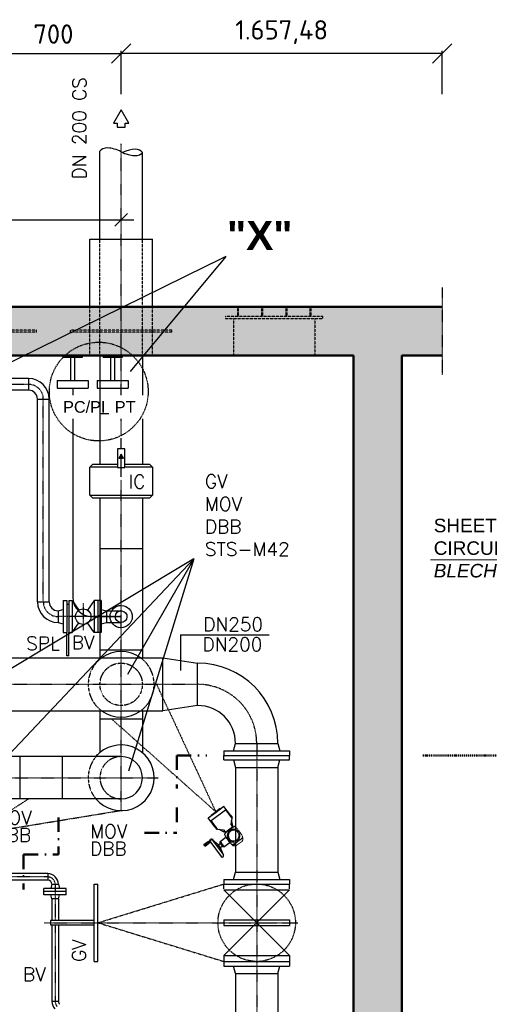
# Model space of a CAD drawing. Header units: millimetres. Extents: x -197187 to 241957296, y -45270 to 70505.
# Tile 58 of 116: x 13492 to 15917, y 10798 to 15887. Entities that reach past the tile are written whole.
import ezdxf
from ezdxf.enums import TextEntityAlignment as Align

# ---------------------------------------------------------------- set-up
doc = ezdxf.new("R2010")
doc.units = ezdxf.units.MM
doc.header["$LTSCALE"] = 0.5
for name, pattern in [('DASHDOT', [1, 0.5, -0.25, 0, -0.25]), ('HIDDEN', [0.375, 0.25, -0.125]), ('STRICHPUNKT', [25.4, 12.7, -6.35, 0, -6.35])]:
    doc.linetypes.add(name, pattern=pattern)
for name, color, linetype in [('17', 7, 'Continuous'), ('21', 7, 'Continuous'), ('41', 7, 'Continuous'), ('8', 7, 'Continuous'), ('BEMAßUNG', 7, 'Continuous'), ('Beschriftung', 7, 'Continuous'), ('P-MU025ENTLÜ', 7, 'Continuous'), ('P-MU050ENTL', 7, 'Continuous'), ('P-MU150AUSL', 7, 'Continuous'), ('P-MU150EINL', 7, 'Continuous'), ('P-MU200AUSL', 7, 'Continuous'), ('P-MU200EINL', 7, 'Continuous'), ('P-MU250AUSL1', 7, 'Continuous'), ('P-MU250EINL', 7, 'Continuous'), ('P-MU300AUSL', 7, 'Continuous')]:
    doc.layers.add(name, color=color, linetype=linetype)
doc.layers.add('P-MGDMD', color=7, linetype='Continuous', lineweight=18)
doc.styles.add('LBB3.5M1000', font='isocp.shx', dxfattribs={"height": 3.5})
doc.styles.add('ROMANS', font='ROMANS', dxfattribs={"height": 0.2})
doc.styles.get("Standard").update_dxf_attribs({"font": 'isocpeur.ttf'})
doc.dimstyles.new('DIN', dxfattribs={"dimtxt": 2.5, "dimasz": 2.5, "dimexe": 1.25, "dimexo": 0.625, "dimtad": 1, "dimtih": 1, "dimdec": 4, "dimdsep": 46, "dimlunit": 6, "dimtxsty": 'Standard', "dimcen": 2.5, "dimadec": 0, "dimazin": 0, "dimtfac": 1, "dimtdec": 4, "dimtmove": 0, "dimatfit": 3, "dimfxl": 0, "dimtvp": 1, "dimtolj": 1, "dimtzin": 0, "dimarcsym": 0})

# ---------------------------------------------------------------- blocks, each defined once
blk = doc.blocks.new('_Oblique')
at = {"color": 0, "linetype": 'ByBlock', "lineweight": -2}
blk.add_line((-0.5, -0.5), (0.5, 0.5), dxfattribs=at)
blk = doc.blocks.new('*D11')
at = {"layer": 'BEMAßUNG', "color": 0, "lineweight": -2, "transparency": 16777216}
for p, q in [((14015.5, 15502), (14015.5, 15724.9)), ((15673, 15502), (15673, 15724.9)), ((15673, 15712.4), (14015.5, 15712.4))]:
    blk.add_line(p, q, dxfattribs=at)
at = {"layer": 'DEFPOINTS', "color": 0, "transparency": 16777216}
for p in [(14015.5, 15712.4), (14015.5, 14402), (15673, 14402)]:
    blk.add_point(p, dxfattribs=at)
at = {"layer": 'BEMAßUNG', "color": 0, "lineweight": -2, "transparency": 16777216, "xscale": 100, "yscale": 100, "zscale": 100, "rotation": 180}
blk.add_blockref('_Oblique', (14015.5, 15712.4), dxfattribs=at)
at = {"layer": 'BEMAßUNG', "color": 0, "lineweight": -2, "transparency": 16777216, "xscale": 100, "yscale": 100, "zscale": 100}
blk.add_blockref('_Oblique', (15673, 15712.4), dxfattribs=at)
at = {"layer": 'BEMAßUNG', "color": 0, "transparency": 16777216, "insert": (14844.3, 15822.4), "char_height": 100, "attachment_point": 5}
blk.add_mtext('\\A1;1.657,48', dxfattribs=at)
blk = doc.blocks.new('*D12')
at = {"layer": 'BEMAßUNG', "color": 0, "lineweight": -2, "transparency": 16777216}
for p, q in [((13315.5, 15502), (13315.5, 15724.9)), ((14015.5, 15502), (14015.5, 15724.9)), ((13315.5, 15712.4), (14015.5, 15712.4))]:
    blk.add_line(p, q, dxfattribs=at)
at = {"layer": 'DEFPOINTS', "color": 0, "transparency": 16777216}
for p in [(14015.5, 15712.4), (13315.5, 14402), (14015.5, 14402)]:
    blk.add_point(p, dxfattribs=at)
at = {"layer": 'BEMAßUNG', "color": 0, "lineweight": -2, "transparency": 16777216, "xscale": 100, "yscale": 100, "zscale": 100, "rotation": 180}
blk.add_blockref('_Oblique', (13315.5, 15712.4), dxfattribs=at)
at = {"layer": 'BEMAßUNG', "color": 0, "lineweight": -2, "transparency": 16777216, "xscale": 100, "yscale": 100, "zscale": 100}
blk.add_blockref('_Oblique', (14015.5, 15712.4), dxfattribs=at)
at = {"layer": 'BEMAßUNG', "color": 0, "transparency": 16777216, "insert": (13665.5, 15812.4), "char_height": 100, "attachment_point": 5}
blk.add_mtext('\\A1;700', dxfattribs=at)

msp = doc.modelspace()

# ---------------------------------------------------------------- hatches: boundary and pattern name
h = msp.add_hatch(color=256)
h.dxf.hatch_style = 1
h.paths.add_polyline_path([(14015.549, 13640.779), (14003.952, 13620.693), (14027.146, 13620.693)])

# ---------------------------------------------------------------- linework, layer by layer
for p, q in [((14015.549, 13668.981), (14015.549, 13723.306)), ((14015.549, 13525.018), (14015.549, 13620.693)), ((14581.997, 11766.829), (14579.919, 11775.491)), ((14579.919, 11775.491), (14588.947, 11763.322)), ((14587.358, 11759.604), (14582.607, 11727.538)), ((14588.947, 11763.322), (14586.143, 11761.241)), ((14507.069, 11711.238), (14499.383, 11715.739)), ((14499.383, 11715.739), (14508.411, 11703.57)), ((14508.411, 11703.57), (14511.215, 11705.65)), ((14512.43, 11704.013), (14544.496, 11699.262)), ((14582.607, 11727.538), (14593.43, 11712.951)), ((14592.708, 11722.188), (14585.973, 11750.258)), ((14592.708, 11722.188), (14588.753, 11719.254)), ((14546.687, 11688.044), (14521.776, 11702.628)), ((14526.608, 11639.674), (14556.362, 11661.749)), ((14544.496, 11699.262), (14555.319, 11684.675)), ((14546.687, 11688.044), (14550.642, 11690.979)), ((14442.738, 11624.621), (14460.635, 11637.899)), ((14449.377, 11615.672), (14442.738, 11624.621)), ((14449.377, 11615.672), (14467.274, 11628.95)), ((14460.635, 11637.899), (14472.272, 11643.719)), ((14467.274, 11628.95), (14460.635, 11637.899)), ((14467.274, 11628.95), (14476.218, 11638.4)), ((14476.218, 11638.4), (14472.272, 11643.719)), ((14474.245, 11641.06), (14532.669, 11562.313)), ((14484.983, 11649.027), (14543.408, 11570.28)), ((14517.27, 11622.34), (14486.916, 11646.421)), ((14509.216, 11616.365), (14517.27, 11622.34)), ((14527.228, 11608.917), (14517.27, 11622.34)), ((14518.165, 11623.004), (14527.113, 11629.643)), ((14528.123, 11609.581), (14518.165, 11623.004)), ((14518.929, 11620.103), (14519.824, 11620.767)), ((14519.175, 11602.942), (14527.228, 11608.917)), ((14526.031, 11635.777), (14523.793, 11634.117)), ((14523.793, 11634.117), (14540.391, 11611.746)), ((14525.569, 11611.154), (14526.463, 11611.818)), ((14526.608, 11639.674), (14526.031, 11635.777)), ((14526.031, 11635.777), (14542.628, 11613.406)), ((14526.608, 11639.674), (14546.525, 11612.829)), ((14527.228, 11608.917), (14541.475, 11572.886)), ((14528.123, 11609.581), (14537.072, 11616.22)), ((14542.628, 11613.406), (14540.391, 11611.746)), ((14546.525, 11612.829), (14542.628, 11613.406)), ((14546.525, 11612.829), (14576.279, 11634.904)), ((14592.061, 11619.674), (14589.61, 11622.979)), ((14592.061, 11619.674), (14605.999, 11630.015)), ((14592.061, 11619.674), (14605.999, 11617.609))]:
    msp.add_line(p, q)
at = {"linetype": 'STRICHPUNKT', "lineweight": 18, "ltscale": 0.1}
for p, q in [((14490.284, 11652.959), (14443.265, 11618.074)), ((14484.983, 11649.027), (14486.589, 11652.733)), ((14484.983, 11649.027), (14488.996, 11649.489))]:
    msp.add_line(p, q, dxfattribs=at)
for points in [[(13997.447, 13668.981), (13997.447, 13572.405), (14033.651, 13572.405), (14033.651, 13668.981)], [(14015.549, 13640.779), (14003.952, 13620.693), (14027.146, 13620.693)]]:
    msp.add_lwpolyline(points, close=True)
for points in [[(14505.507, 11791.635), (14528.517, 11808.707), (14527.151, 11810.548), (14504.141, 11793.476)], [(14579.919, 11775.491), (14545.775, 11821.511), (14505.507, 11791.635)], [(14499.383, 11715.739), (14465.239, 11761.759), (14505.507, 11791.635)], [(14512.43, 11704.013), (14479.993, 11747.733), (14554.921, 11803.323), (14587.358, 11759.604)], [(14505.507, 11791.635), (14482.496, 11774.563), (14481.13, 11776.404), (14504.141, 11793.476)], [(14591.88, 11715.04), (14553.769, 11686.764)]]:
    msp.add_lwpolyline(points)
for centre, radius, start, end in [((14679.304, 11557.385), 177.694, 115.983586, 137.161973), ((14595.674, 11670.105), 32.95, 71.737441, 288.262559), ((14602.362, 11715.252), 2.074, 47.161976, 115.983586), ((14482.954, 11586.475), 177.694, 46.175081, 47.161976), ((14550.526, 11676.793), 2.074, 137.161973, 205.983587), ((14708.393, 11753.735), 177.694, 205.983587, 227.161974), ((14595.674, 11670.105), 27.733, 68.141549, 291.858451), ((14479.614, 11645.043), 6.685, 36.572784, 216.572784), ((14588.985, 11624.957), 2.074, 227.161974, 295.983588), ((14512.044, 11782.824), 177.694, 295.983588, 301.921028), ((14538.038, 11566.297), 6.685, 216.572784, 36.572784)]:
    msp.add_arc(centre, radius, start, end)
at = {"layer": '17', "linetype": 'DASHDOT', "lineweight": 50, "ltscale": 300}
for p, q in [((14302.909, 12084.756), (14458.434, 12084.756)), ((14302.909, 12084.756), (14302.909, 11913.8)), ((14302.909, 11814.952), (14302.909, 11684.684)), ((13692.567, 11764.519), (13692.567, 11572.545)), ((14136.083, 11684.684), (14302.909, 11684.684)), ((13511.901, 11572.545), (13692.567, 11572.545)), ((13511.901, 11572.545), (13511.901, 11391.319))]:
    msp.add_line(p, q, dxfattribs=at)
at = {"layer": '17', "linetype": 'DASHDOT', "lineweight": 50, "ltscale": 20}
msp.add_line((15573.911, 12084.756), (16087.672, 12084.756), dxfattribs=at)
at = {"layer": '21', "linetype": 'DASHDOT', "ltscale": 10}
msp.add_line((15673.032, 14502.018), (15673.032, 14052.018), dxfattribs=at)
at = {"layer": '21', "linetype": 'Continuous', "lineweight": 50, "ltscale": 10}
for p, q in [((15215.549, 14152.018), (15215.549, 2272.018)), ((15465.549, 14152.018), (15465.549, 7552.018)), ((15673.032, 14152.018), (15465.549, 14152.018))]:
    msp.add_line(p, q, dxfattribs=at)
at = {"layer": '21', "linetype": 'Continuous', "ltscale": 10}
msp.add_line((13765.549, 13982.018), (13765.549, 12902.018), dxfattribs=at)
at = {"layer": '41', "linetype": 'Continuous', "lineweight": 50, "ltscale": 10}
for p, q in [((15673.032, 14402.018), (2565.549, 14402.018)), ((15215.549, 14152.018), (2815.549, 14152.018))]:
    msp.add_line(p, q, dxfattribs=at)
at = {"layer": '41', "linetype": 'Continuous', "ltscale": 10}
for p, q in [((13755.549, 14022.018), (13755.549, 14142.018)), ((13775.549, 14022.018), (13775.549, 14142.018)), ((13962.387, 14022.018), (13962.387, 14142.018)), ((13982.387, 14022.018), (13982.387, 14142.018)), ((13685.549, 14022.018), (13685.549, 13982.018)), ((13685.549, 14022.018), (13845.549, 14022.018)), ((13845.549, 14022.018), (13845.549, 13982.018)), ((13892.387, 14022.018), (13892.387, 13982.018)), ((13892.387, 14022.018), (14052.387, 14022.018)), ((14052.387, 14022.018), (14052.387, 13982.018)), ((13685.549, 13982.018), (13845.549, 13982.018)), ((13892.387, 13982.018), (14052.387, 13982.018)), ((13865.549, 12802.018), (14015.985, 12802.018))]:
    msp.add_line(p, q, dxfattribs=at)
at = {"layer": '41', "linetype": 'HIDDEN', "lineweight": 5, "ltscale": 2}
for p, q in [((14605.999, 11630.015), (14644.985, 11658.94)), ((14644.985, 11658.94), (14642.533, 11662.244)), ((14644.985, 11658.94), (14642.61, 11642.907)), ((14605.999, 11617.609), (14608.094, 11617.299)), ((14642.61, 11642.907), (14608.094, 11617.299))]:
    msp.add_line(p, q, dxfattribs=at)
at = {"layer": '41', "linetype": 'Continuous', "ltscale": 200}
msp.add_line((13875.699, 11420.018), (13895.699, 11420.018), dxfattribs=at)
at = {"layer": '41', "linetype": 'Continuous', "ltscale": 10}
msp.add_arc((13865.549, 12902.018), 100, 180, 270, dxfattribs=at)
at = {"layer": '41', "linetype": 'HIDDEN', "lineweight": 5, "ltscale": 2}
for centre, radius, start, end in [((14482.954, 11586.475), 177.694, 25.983589, 46.175081), ((14595.674, 11670.105), 32.95, 288.262559, 71.737441), ((14595.674, 11670.105), 27.733, 291.858451, 68.141549), ((14512.044, 11782.824), 177.694, 301.921028, 317.161976), ((14640.822, 11663.416), 2.074, 317.161976, 25.983589)]:
    msp.add_arc(centre, radius, start, end, dxfattribs=at)
at = {"layer": 'Beschriftung'}
for p, q in [((14048.942, 14885.611), (13982.156, 14818.825)), ((10695.938, 14852.218), (14081.31, 14852.218))]:
    msp.add_line(p, q, dxfattribs=at)
at = {"layer": 'P-MGDMD'}
msp.add_line((17924.341, 13094.748), (15612.975, 13094.748), dxfattribs=at)
at = {"layer": 'P-MU025ENTLÜ', "linetype": 'DASHDOT', "ltscale": 10}
for p, q in [((13636.481, 11456.75), (12885.207, 11456.75)), ((13674.481, 11418.75), (13674.481, 11231.51)), ((13674.481, 11208.527), (13674.481, 10813.392))]:
    msp.add_line(p, q, dxfattribs=at)
at = {"layer": 'P-MU025ENTLÜ', "linetype": 'Continuous', "ltscale": 10}
for p, q in [((13636.481, 11473.6), (12993.099, 11473.6)), ((13636.481, 11473.6), (13636.481, 11439.9)), ((13636.481, 11439.9), (13415.682, 11439.9)), ((13657.631, 11418.75), (13651.736, 11396.75)), ((13657.631, 11418.75), (13691.331, 11418.75)), ((13691.331, 11418.75), (13697.226, 11396.75)), ((13731.981, 11396.75), (13616.981, 11396.75)), ((13616.981, 11364.75), (13616.981, 11396.75)), ((13731.981, 11380.75), (13616.981, 11380.75)), ((13731.981, 11364.75), (13616.981, 11364.75)), ((13657.631, 11342.75), (13651.736, 11364.75)), ((13691.331, 11342.75), (13697.226, 11364.75)), ((13731.981, 11364.75), (13731.981, 11396.75)), ((13691.331, 11342.75), (13657.631, 11342.75)), ((13657.631, 11342.75), (13657.631, 11231.51)), ((13691.331, 11342.75), (13691.331, 11231.51)), ((13657.631, 11208.527), (13657.631, 10813.392)), ((13691.331, 11208.527), (13691.331, 10813.392)), ((13691.331, 10813.392), (13657.631, 10813.392))]:
    msp.add_line(p, q, dxfattribs=at)
for centre, radius, start, end in [((13636.481, 11418.75), 54.85, 0, 90), ((13636.481, 11418.75), 21.15, 0, 90), ((13712.481, 10813.392), 54.85, 180, 225), ((13712.481, 10813.392), 21.15, 180, 225)]:
    msp.add_arc(centre, radius, start, end, dxfattribs=at)
at = {"layer": 'P-MU025ENTLÜ', "linetype": 'DASHDOT', "ltscale": 10}
for centre, start, end in [((13636.481, 11418.75), 0, 90), ((13712.481, 10813.392), 180, 225)]:
    msp.add_arc(centre, 38, start, end, dxfattribs=at)
at = {"layer": 'P-MU050ENTL', "linetype": 'Continuous', "ltscale": 10}
for p, q in [((13537.549, 14032.168), (13425.099, 14032.168)), ((13537.549, 14032.168), (13537.549, 13971.868)), ((13537.549, 13971.868), (13425.099, 13971.868)), ((13583.399, 13926.018), (13643.699, 13926.018)), ((13583.399, 12878.018), (13583.399, 13926.018)), ((13643.699, 12878.018), (13643.699, 13926.018)), ((13583.399, 12878.018), (13643.699, 12878.018)), ((13716.549, 12884.518), (13734.549, 12884.518)), ((13716.549, 12884.518), (13716.549, 12719.518)), ((13734.549, 12884.518), (13734.549, 12719.518)), ((13744.549, 12884.518), (13762.549, 12884.518)), ((13744.549, 12884.518), (13744.549, 12719.518)), ((13762.549, 12884.518), (13762.549, 12719.518)), ((13762.549, 12884.518), (13796.812, 12834.928)), ((13876.549, 12884.518), (13842.286, 12834.928)), ((13912.549, 12884.518), (13876.549, 12884.518)), ((13876.549, 12884.518), (13876.549, 12719.518)), ((13894.549, 12884.518), (13894.549, 12719.518)), ((13912.549, 12884.518), (13912.549, 12719.518)), ((13689.549, 12832.168), (13716.549, 12839.403)), ((13689.549, 12832.168), (13689.549, 12771.868)), ((13744.549, 12864.018), (13734.549, 12864.018)), ((13912.549, 12839.403), (13939.549, 12832.168)), ((13939.549, 12832.168), (14015.549, 12832.168)), ((13939.549, 12832.168), (13939.549, 12771.868)), ((13689.549, 12771.868), (13716.549, 12764.634)), ((13912.549, 12764.634), (13939.549, 12771.868)), ((13939.549, 12771.868), (14015.549, 12771.868)), ((13762.549, 12719.518), (13796.812, 12769.109)), ((13876.549, 12719.518), (13842.287, 12769.109)), ((13716.549, 12719.518), (13734.549, 12719.518)), ((13734.549, 12599.018), (13734.549, 12719.518)), ((13744.549, 12599.018), (13744.549, 12719.518)), ((13744.549, 12719.518), (13762.549, 12719.518)), ((13912.549, 12719.518), (13876.549, 12719.518)), ((13744.549, 12599.018), (13734.549, 12599.018))]:
    msp.add_line(p, q, dxfattribs=at)
at = {"layer": 'P-MU050ENTL', "linetype": 'DASHDOT', "ltscale": 10}
for p, q in [((13537.549, 14002.018), (13425.099, 14002.018)), ((13613.549, 12878.018), (13613.549, 13926.018)), ((13819.549, 12872.018), (13819.549, 12732.018)), ((14015.549, 12802.018), (13689.549, 12802.018))]:
    msp.add_line(p, q, dxfattribs=at)
at = {"layer": 'P-MU050ENTL', "linetype": 'Continuous', "ltscale": 10}
msp.add_circle((13819.549, 12802.018), 40, dxfattribs=at)
for centre, radius, start, end in [((13537.549, 13926.018), 106.15, 0, 90), ((13537.549, 13926.018), 45.85, 0, 90), ((13689.549, 12878.018), 106.15, 180, 270), ((13689.549, 12878.018), 45.85, 180, 270), ((14015.549, 12802.018), 57.5, 189.863672, 189.863664), ((14015.549, 12802.018), 30.15, 199.0686, 199.068592)]:
    msp.add_arc(centre, radius, start, end, dxfattribs=at)
at = {"layer": 'P-MU050ENTL', "linetype": 'DASHDOT', "ltscale": 10}
for centre, start, end in [((13537.549, 13926.018), 0, 90), ((13689.549, 12878.018), 180, 270)]:
    msp.add_arc(centre, 76, start, end, dxfattribs=at)
at = {"layer": 'P-MU150AUSL'}
for q in [(13343.846, 12471.296), (13354.609, 12003.385), (14048.823, 12503.566), (14054.205, 12003.385)]:
    msp.add_line((14390.548, 13100.555), q, dxfattribs=at)
at = {"layer": 'P-MU150EINL', "linetype": 'DASHDOT', "ltscale": 10}
for p, q in [((14260.254, 12319.84), (14199.01, 12452.018)), ((14260.254, 12319.84), (14504.141, 11793.476)), ((14125.099, 12131.365), (13965.071, 12274.018)), ((14504.141, 11793.476), (14125.099, 12131.365)), ((13896.527, 12090.401), (13878.113, 12078.568)), ((12989.549, 11969.018), (14208.759, 11969.018)), ((13537.156, 11859.468), (13250.077, 11674.991)), ((13250.077, 11674.991), (14008.393, 11799.169))]:
    msp.add_line(p, q, dxfattribs=at)
at = {"layer": 'P-MU200AUSL', "ltscale": 100}
for p, q in [((13853.599, 14402.018), (13853.599, 14752.018)), ((13853.599, 14752.018), (14177.499, 14752.018)), ((14177.499, 14402.018), (14177.499, 14752.018)), ((14125.099, 14152.018), (14125.099, 13852.018)), ((14125.099, 13852.018), (14125.099, 13589.518)), ((13997.447, 13574.518), (13853.549, 13574.518)), ((14177.549, 13574.518), (14033.651, 13574.518)), ((13853.549, 13429.518), (14177.549, 13429.518)), ((13905.999, 13414.518), (13905.999, 13152.018)), ((14125.099, 13414.518), (14125.099, 13152.018))]:
    msp.add_line(p, q, dxfattribs=at)
at = {"layer": 'P-MU200AUSL', "linetype": 'HIDDEN', "ltscale": 10}
for p, q in [((13853.599, 14152.018), (13853.599, 14402.018)), ((14177.499, 14152.018), (14177.499, 14402.018)), ((14615.549, 14402.018), (14615.549, 14352.018)), ((14620.549, 14402.018), (14620.549, 14352.018)), ((14739.715, 14402.018), (14739.715, 14352.018)), ((14744.715, 14402.018), (14744.715, 14352.018)), ((14866.383, 14402.018), (14866.383, 14352.018)), ((14871.383, 14402.018), (14871.383, 14352.018)), ((14990.549, 14402.018), (14990.549, 14352.018)), ((14995.549, 14402.018), (14995.549, 14352.018)), ((14595.549, 14342.018), (14595.549, 14152.018)), ((15015.549, 14342.018), (15015.549, 14152.018)), ((13577.499, 14282.018), (13053.599, 14282.018)), ((13577.499, 14272.018), (13053.599, 14272.018)), ((13577.499, 14272.018), (13577.499, 14282.018)), ((14277.499, 14282.018), (13753.599, 14282.018)), ((13753.599, 14272.018), (13753.599, 14282.018)), ((14277.499, 14272.018), (13753.599, 14272.018)), ((14277.499, 14272.018), (14277.499, 14282.018))]:
    msp.add_line(p, q, dxfattribs=at)
msp.add_lwpolyline([(15057.049, 14342.018), (15057.049, 14352.018), (14554.049, 14352.018), (14554.049, 14342.018)], close=True, dxfattribs=at)
at = {"layer": 'P-MU200AUSL', "ltscale": 100}
msp.add_lwpolyline([(14033.651, 13589.518), (14162.549, 13589.518), (14177.549, 13574.518), (14177.549, 13429.518), (14162.549, 13414.518), (13868.549, 13414.518), (13853.549, 13429.518), (13853.549, 13574.518), (13868.549, 13589.518), (13997.447, 13589.518)], dxfattribs=at)
at = {"layer": 'P-MU200EINL', "linetype": 'DASHDOT', "ltscale": 10}
for p, q in [((14015.549, 13743.095), (14015.549, 15245.636)), ((14015.549, 11799.669), (14015.549, 13508.349)), ((14715.549, 12147.018), (14715.549, 6107.018)), ((13895.699, 11220.018), (14545.549, 11420.018)), ((13617.67, 11220.018), (14927.375, 11220.018)), ((13895.699, 11220.018), (14545.549, 11020.018)), ((14499.387, 11220.018), (14927.375, 11220.018))]:
    msp.add_line(p, q, dxfattribs=at)
at = {"layer": 'P-MU200EINL', "linetype": 'Continuous', "ltscale": 10}
for p, q in [((13905.999, 14752.018), (13905.999, 15207.533)), ((14125.099, 14752.018), (14125.099, 15200.71)), ((13715.549, 14142.018), (13715.549, 14152.018)), ((13815.549, 14142.018), (13815.549, 14152.018)), ((13922.387, 14142.018), (13922.387, 14152.018)), ((14022.387, 14142.018), (14022.387, 14152.018)), ((13715.549, 14142.018), (13815.549, 14142.018)), ((13922.387, 14142.018), (14022.387, 14142.018)), ((13905.999, 13152.018), (13905.999, 12588.518)), ((14125.099, 13152.018), (13905.999, 13152.018)), ((14125.099, 13152.018), (14125.099, 12588.518)), ((13905.999, 12630.018), (14125.099, 12630.018)), ((13905.999, 12315.518), (13905.999, 12099.014)), ((14125.099, 12315.518), (14125.099, 12099.014)), ((13905.999, 12274.018), (14125.099, 12274.018)), ((14595.817, 12109.018), (14605.999, 12147.018)), ((14605.999, 12147.018), (14825.099, 12147.018)), ((14825.099, 12147.018), (14835.281, 12109.018)), ((13493.549, 11859.468), (13493.549, 12078.568)), ((14015.549, 12078.568), (13710.549, 12078.568)), ((13710.549, 12078.568), (13710.549, 11859.468)), ((14545.549, 12109.018), (14885.549, 12109.018)), ((14545.549, 12109.018), (14545.549, 12085.018)), ((14545.549, 12085.018), (14885.549, 12085.018)), ((14545.549, 12085.018), (14885.549, 12085.018)), ((14545.549, 12061.018), (14545.549, 12085.018)), ((14545.549, 12061.018), (14885.549, 12061.018)), ((14595.817, 12061.018), (14605.999, 12023.018)), ((14825.099, 12023.018), (14835.281, 12061.018)), ((14885.549, 12109.018), (14885.549, 12085.018)), ((14885.549, 12061.018), (14885.549, 12085.018)), ((14605.999, 12023.018), (14605.999, 11482.018)), ((14605.999, 12023.018), (14825.099, 12023.018)), ((14825.099, 12023.018), (14825.099, 11482.018)), ((14015.549, 11859.468), (13710.549, 11859.468)), ((14595.817, 11444.018), (14605.999, 11482.018)), ((14605.999, 11482.018), (14825.099, 11482.018)), ((14825.099, 11482.018), (14835.281, 11444.018)), ((13875.699, 11020.018), (13875.699, 11420.018)), ((13895.699, 11020.018), (13895.699, 11420.018)), ((14545.549, 11444.018), (14885.549, 11444.018)), ((14545.549, 11444.018), (14545.549, 11420.018)), ((14545.549, 11420.018), (14885.549, 11420.018)), ((14545.549, 11420.018), (14885.549, 11420.018)), ((14545.549, 11396.018), (14545.549, 11420.018)), ((14885.549, 11444.018), (14885.549, 11420.018)), ((14885.549, 11396.018), (14885.549, 11420.018)), ((14545.549, 11390.018), (14885.549, 11390.018)), ((14885.549, 11390.018), (14545.549, 11050.018)), ((14545.549, 11390.018), (14885.549, 11050.018)), ((13650.699, 11231.51), (13650.699, 11208.527)), ((13875.699, 11231.51), (13650.699, 11231.51)), ((13650.699, 11208.527), (13875.699, 11208.527)), ((14545.549, 11235.018), (14885.549, 11235.018)), ((14545.549, 11235.018), (14545.549, 11205.018)), ((14545.549, 11205.018), (14885.549, 11205.018)), ((14885.549, 11235.018), (14885.549, 11205.018)), ((14545.549, 11050.018), (14885.549, 11050.018)), ((14545.549, 11050.018), (14545.549, 10996.018)), ((14885.549, 11050.018), (14885.549, 10996.018)), ((13875.699, 11020.018), (13895.699, 11020.018)), ((14545.549, 11020.018), (14885.549, 11020.018)), ((14545.549, 10996.018), (14885.549, 10996.018)), ((14605.999, 10958.018), (14595.817, 10996.018)), ((14825.099, 10958.018), (14835.281, 10996.018)), ((14605.999, 10958.018), (14825.099, 10958.018)), ((14605.999, 10958.018), (14605.999, 10348.018)), ((14825, 10958.018), (14825, 9296.018))]:
    msp.add_line(p, q, dxfattribs=at)
at = {"layer": 'P-MU200EINL', "linetype": 'HIDDEN', "ltscale": 10}
for p, q in [((13905.999, 14152.018), (13905.999, 14752.018)), ((14125.099, 14152.018), (14125.099, 14752.018))]:
    msp.add_line(p, q, dxfattribs=at)
at = {"layer": 'P-MU200EINL'}
for p, q in [((13493.549, 12078.568), (13137.549, 12078.568)), ((13710.549, 12078.568), (13493.549, 12078.568)), ((13493.549, 11859.468), (13137.549, 11859.468)), ((13710.549, 11859.468), (13493.549, 11859.468))]:
    msp.add_line(p, q, dxfattribs=at)
at = {"layer": 'P-MU200EINL', "linetype": 'Continuous', "ltscale": 10}
msp.add_lwpolyline([(14015.549, 15421.368), (13975.549, 15352.086), (13995.549, 15352.086), (13995.549, 15332.086), (14035.549, 15332.086), (14035.549, 15352.086), (14055.549, 15352.086), (14015.549, 15421.368)], close=True, dxfattribs=at)
at = {"layer": 'P-MU200EINL', "linetype": 'HIDDEN', "ltscale": 10}
msp.add_circle((14015.549, 12452.018), 109.55, dxfattribs=at)
at = {"layer": 'P-MU200EINL', "linetype": 'DASHDOT', "ltscale": 10}
msp.add_circle((14715.549, 11220.018), 200, dxfattribs=at)
at = {"layer": 'P-MU200EINL', "linetype": 'Continuous', "ltscale": 10}
for centre, radius, start, end in [((14015.549, 12452.018), 170, 53.411889, 126.588111), ((14410.549, 12147.018), 414.55, 0, 90), ((14015.549, 12452.018), 170, 233.411889, 306.588111), ((14410.549, 12147.018), 195.45, 0, 90), ((14015.549, 11969.018), 170, 220.121586, 139.878414), ((14015.549, 11969.018), 109.55, 270, 90)]:
    msp.add_arc(centre, radius, start, end, dxfattribs=at)
at = {"layer": 'P-MU200EINL', "linetype": 'HIDDEN', "ltscale": 10}
for centre, radius, start, end in [((14015.549, 12452.018), 170, 126.588111, 233.411889), ((14015.549, 12452.018), 170, 306.588111, 53.411889), ((14015.549, 11969.018), 170, 139.878414, 220.121586), ((14015.549, 11969.018), 109.55, 90, 270)]:
    msp.add_arc(centre, radius, start, end, dxfattribs=at)
at = {"layer": 'P-MU200EINL', "linetype": 'DASHDOT', "ltscale": 10}
msp.add_arc((14410.549, 12147.018), 305, 0, 90, dxfattribs=at)
at = {"layer": 'P-MU200EINL', "linetype": 'Continuous', "ltscale": 10}
for centre, major_axis, start_param, end_param in [((13994.176, 15162.381), (-88.176, 45.153), 4.71238898, 6.28318531), ((14036.808, 15155.33), (88.176, 45.153), 0, 1.48959212), ((14036.808, 15245.636), (88.176, -45.153), 4.71238898, 6.28318531)]:
    msp.add_ellipse(centre, major_axis=major_axis, ratio=0.47209395, start_param=start_param, end_param=end_param, dxfattribs=at)
at = {"layer": 'P-MU250EINL', "linetype": 'Continuous', "ltscale": 10}
for p, q in [((14321.37, 12708.298), (14779.861, 12708.298)), ((14321.37, 12708.298), (14321.37, 12523.976)), ((12984.879, 12588.518), (14231.549, 12588.518)), ((14231.549, 12315.518), (14231.549, 12588.518)), ((14231.549, 12588.518), (14410.549, 12561.568)), ((14410.549, 12342.468), (14410.549, 12561.568)), ((12993.099, 12315.518), (14231.549, 12315.518)), ((14410.549, 12342.468), (14231.549, 12315.518))]:
    msp.add_line(p, q, dxfattribs=at)
at = {"layer": 'P-MU250EINL', "linetype": 'DASHDOT', "ltscale": 10}
msp.add_line((11736.549, 12452.018), (14410.549, 12452.018), dxfattribs=at)

# ---------------------------------------------------------------- texts
at = {"layer": '8', "linetype": 'Continuous', "insert": (15629.841, 13307.694), "char_height": 70, "width": 2186.46263, "attachment_point": 1, "style": 'ROMANS'}
msp.add_mtext('{\\fArial|b0|i0|c0|p34;SHEET METAL RING TO BE WELDED \\PCIRCULAR IMPERVIOUS\\P\\fArial|b0|i1|c0|p34;BLECHRING RUNDUM DICHT VERSCHWEISST}', dxfattribs=at)
at = {"layer": 'BEMAßUNG', "linetype": 'Continuous', "ltscale": 10, "style": 'ROMANS'}
msp.add_text('DN 200 CS', height=70, rotation=90, dxfattribs=at).set_placement((13834.446, 15589.921), align=Align.RIGHT)
for s, p in [('DN250', (14439.402, 12726.65)), ('DN200', (14435.748, 12623.314))]:
    msp.add_text(s, height=70, dxfattribs=at).set_placement(p)
at = {"layer": 'P-MU025ENTLÜ', "linetype": 'Continuous', "ltscale": 10, "style": 'ROMANS'}
msp.add_text('BV', height=70, dxfattribs=at).set_placement((13508.456, 10918.674))
at = {"layer": 'P-MU150AUSL', "insert": (14447.941, 13535.588), "char_height": 70, "width": 824.33114, "attachment_point": 1, "style": 'ROMANS'}
msp.add_mtext('GV\\PMOV\\PDBB\\PSTS-M42', dxfattribs=at)
at = {"layer": 'P-MU200AUSL', "ltscale": 100, "style": 'ROMANS'}
msp.add_text('IC', height=70, dxfattribs=at).set_placement((14053.553, 13464.82))
at = {"layer": 'P-MU200EINL', "linetype": 'Continuous', "ltscale": 200, "style": 'ROMANS'}
for s, p in [('SPL', (13525.082, 12628.246)), ('BV', (13760.05, 12633.467))]:
    msp.add_text(s, height=70, dxfattribs=at).set_placement(p)
at = {"layer": 'P-MU200EINL', "linetype": 'Continuous', "ltscale": 10, "style": 'ROMANS'}
msp.add_text('GV', height=70, rotation=90, dxfattribs=at).set_placement((13832.567, 11017.261))
at = {"layer": 'P-MU250AUSL1', "linetype": 'Continuous', "ltscale": 10, "style": 'ROMANS'}
for s, p in [('MOV', (13361.391, 11728.116)), ('DBB', (13361.159, 11638.565)), ('MOV', (13854.921, 11657.169)), ('DBB', (13854.689, 11567.617))]:
    msp.add_text(s, height=70, dxfattribs=at).set_placement(p)

# ---------------------------------------------------------------- dimensions: what is measured, and where the dimension line sits
at = {"layer": 'BEMAßUNG'}
for p1, picture, middle in [((13315.549, 14402.018), '*D12', (13665.549, 15812.406)), ((15673.032, 14402.018), '*D11', (14844.291, 15822.406))]:
    dim = msp.add_linear_dim(base=(14015.549, 15712.406), p1=p1, p2=(14015.549, 14402.018), dimstyle='DIN', override={"dimscale": 10, "dimtxt": 10, "dimasz": 10, "dimexo": 110, "dimgap": 5, "dimdec": 2, "dimblk1": 'Oblique', "dimblk2": 'Oblique', "dimsah": 1, "dimtdec": 2, "dimtmove": 2}, dxfattribs=at)
    dim.commit()
    dim.dimension.update_dxf_attribs({"geometry": picture, "text_midpoint": middle})

# ---------------------------------------------------------------- next in the draw order: texts
at = {"layer": 'Beschriftung', "attachment_point": 1, "style": 'LBB3.5M1000', "bg_fill": 2}
for s, insert, char_height, width in [('{\\fArial|b1|i0|c0|p34;"X"}', (14562.047, 14847.218), 150, 356.91317), ('{\\fArial|b0|i0|c0|p34;PC/PI}', (13715.73, 13915.648), 60, 213.35671)]:
    msp.add_mtext(s, dxfattribs=dict(at, insert=insert, char_height=char_height, width=width))

# ---------------------------------------------------------------- next in the draw order: hatches: boundary and pattern name
at = {"lineweight": 5}
h = msp.add_hatch(dxfattribs=at)
h.set_pattern_fill('ANSI33', color=256, scale=25)
h.set_pattern_definition([(45, (2565.55, 3652.02), (-112.2532, 112.2532), []), (45, (2677.8, 3652.02), (-112.2532, 112.2532), [79.375, -39.6875])])
h.paths.add_polyline_path([(15673.032, 2202.018), (15673.032, 2452.018), (15465.549, 2452.018), (15465.549, 7302.018), (15673.032, 7302.018), (15673.032, 7552.018), (15465.549, 7552.018), (15465.549, 14152.018), (15673.032, 14152.018), (15673.032, 14397.471), (15673.032, 14397.018), (15673.032, 14402.018), (4995.549, 14402.018), (4995.549, 14397.018), (4940.549, 14397.018), (4935.549, 14392.018), (4935.549, 14352.018), (4930.549, 14352.018), (4930.549, 14377.018), (4875.549, 14377.018), (4870.549, 14372.018), (4870.549, 14332.018), (4865.549, 14332.018), (4865.549, 14152.018), (15215.549, 14152.018), (15215.549, 2272.018), (15220.549, 2272.018), (15220.549, 2232.018), (15225.549, 2227.018), (15280.549, 2227.018), (15280.549, 2252.018), (15285.549, 2252.018), (15285.549, 2212.018), (15290.549, 2207.018), (15345.549, 2207.018), (15345.549, 2202.018)])

# ---------------------------------------------------------------- next in the draw order: linework, layer by layer
at = {"layer": 'Beschriftung'}
for q in [(13351.986, 14070.408), (14062.375, 14068.281)]:
    msp.add_line((14556.652, 14663.03), q, dxfattribs=at)
at = {"layer": 'P-MU200AUSL', "ltscale": 100}
for p, q in [((13905.999, 14152.018), (13905.999, 13852.018)), ((13905.999, 13852.018), (14125.099, 13852.018)), ((13905.999, 13852.018), (13905.999, 13589.518))]:
    msp.add_line(p, q, dxfattribs=at)

# ---------------------------------------------------------------- next in the draw order: texts
at = {"layer": 'Beschriftung', "char_height": 60, "width": 213.35671, "attachment_point": 1, "style": 'LBB3.5M1000', "bg_fill": 2}
for insert in [(13282.756, 13915.648), (13982.756, 13915.648)]:
    msp.add_mtext('{\\fArial|b0|i0|c0|p34;PT}', dxfattribs=dict(at, insert=insert))

# ---------------------------------------------------------------- next in the draw order: linework, layer by layer
at = {"layer": 'P-MU300AUSL', "linetype": 'DASHDOT', "ltscale": 10}
msp.add_circle((13899.724, 13964.896), 255.157, dxfattribs=at)

doc.saveas('drawing.dxf')
